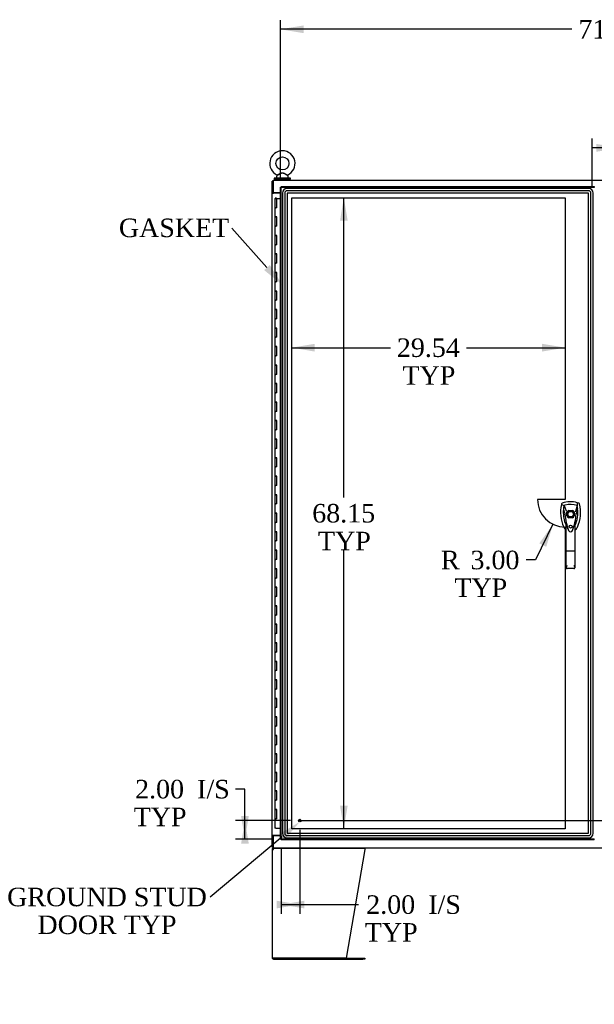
# Model space of a CAD drawing. Header units: inches. Extents: x 2 to 538, y -2 to 358.
# Tile 10 of 24: x 85 to 147, y 136 to 242. Entities that reach past the tile are written whole.
import ezdxf
from ezdxf import colors
from ezdxf.entities.mleader import LeaderData, LeaderLine
from ezdxf.enums import TextEntityAlignment as Align
from ezdxf.lldxf.tags import DXFTag
from ezdxf.math import Vec2, Vec3

# ---------------------------------------------------------------- set-up
doc = ezdxf.new("R2010")
doc.units = ezdxf.units.IN
doc.header["$MEASUREMENT"] = 0
for name, color, linetype in [('COM41309', 7, 'Continuous'), ('COM52265-5', 7, 'Continuous'), ('COM54746-68', 7, 'Continuous'), ('COM54928-6', 7, 'Continuous'), ('COM70108-4', 7, 'Continuous'), ('COM70219', 7, 'Continuous'), ('COM71153-4', 7, 'Continuous'), ('COM71156-4', 7, 'Continuous'), ('Default', 7, 'Continuous'), ('DV8_Default', 7, 'Continuous'), ('HAN13064', 7, 'Continuous'), ('SCS00680', 7, 'Continuous'), ('STD21878', 7, 'Continuous'), ('WAF25362', 7, 'Continuous'), ('WAM254785', 7, 'Continuous')]:
    doc.layers.add(name, color=color, linetype=linetype)
doc.styles.add('SEACAD_Times_New_Roman', font='times.ttf')
tags = doc.linetypes.add('CENTER2', pattern=[1.125, 0.75, -0.125, 0.125, -0.125]).pattern_tags.tags
tags[10:11] = [DXFTag(74, 4), DXFTag(75, 0), DXFTag(340, '0'), DXFTag(46, 0.0), DXFTag(50, 0.0), DXFTag(44, 0.0), DXFTag(45, 0.0)]
tags[8:9] = [DXFTag(74, 4), DXFTag(75, 0), DXFTag(340, '0'), DXFTag(46, 0.0), DXFTag(50, 0.0), DXFTag(44, 0.0), DXFTag(45, 0.0)]
tags[6:7] = [DXFTag(74, 4), DXFTag(75, 0), DXFTag(340, '0'), DXFTag(46, 0.0), DXFTag(50, 0.0), DXFTag(44, 0.0), DXFTag(45, 0.0)]
tags[4:5] = [DXFTag(74, 4), DXFTag(75, 0), DXFTag(340, '0'), DXFTag(46, 0.0), DXFTag(50, 0.0), DXFTag(44, 0.0), DXFTag(45, 0.0)]
tags = doc.linetypes.add('HIDDEN2', pattern=[0.1875, 0.125, -0.0625]).pattern_tags.tags
tags[6:7] = [DXFTag(74, 4), DXFTag(75, 0), DXFTag(340, '0'), DXFTag(46, 0.0), DXFTag(50, 0.0), DXFTag(44, 0.0), DXFTag(45, 0.0)]
tags[4:5] = [DXFTag(74, 4), DXFTag(75, 0), DXFTag(340, '0'), DXFTag(46, 0.0), DXFTag(50, 0.0), DXFTag(44, 0.0), DXFTag(45, 0.0)]
doc.dimstyles.new('HAMMOND_(STH_-_540x360)', dxfattribs={"dimtxt": 2, "dimasz": 2.5, "dimexe": 1, "dimexo": 1, "dimgap": 0.5, "dimtad": 0, "dimtih": 1, "dimtoh": 1, "dimzin": 0, "dimdsep": 46, "dimtxsty": 'SEACAD_Times_New_Roman', "dimblk1": '_SE_FILLED', "dimblk2": '_SE_FILLED', "dimsah": 1, "dimcen": 1, "dimadec": 0, "dimazin": 0, "dimtfac": 0.8, "dimtofl": 0, "dimtmove": 0, "dimatfit": 3, "dimfxl": 1, "dimtolj": 1, "dimtzin": 0, "dimarcsym": 0})

# ---------------------------------------------------------------- blocks, each defined once
blk = doc.blocks.new('SEANNOT_GROUP2')
at = {"layer": 'Default', "color": 7, "linetype": 'CENTER2'}
blk.add_line((114.81, 155.55), (181.07, 155.55), dxfattribs=at)
blk = doc.blocks.new('SE7')
at = {"layer": 'COM41309', "color": 7, "linetype": 'Continuous'}
blk.add_line((112.13, 223.36), (112.13, 223.33), dxfattribs=at)
at = {"layer": 'COM52265-5', "color": 7, "linetype": 'Continuous'}
for p, q in [((112.01, 224.61), (111.91, 224.61)), ((111.91, 223.36), (111.91, 224.61)), ((111.91, 223.36), (111.91, 223.33)), ((112.01, 223.36), (111.91, 223.36)), ((111.91, 223.33), (112.05, 223.33)), ((111.91, 153.96), (111.91, 223.33)), ((112.01, 223.36), (112.01, 223.33)), ((112.79, 223.33), (112.05, 223.33)), ((111.91, 153.96), (111.91, 153.93)), ((112.05, 153.96), (111.91, 153.96)), ((111.91, 152.68), (111.91, 153.93)), ((112.01, 153.93), (111.91, 153.93)), ((112.01, 153.96), (112.01, 153.93)), ((112.05, 153.96), (112.79, 153.96)), ((112.01, 152.68), (111.91, 152.68))]:
    blk.add_line(p, q, dxfattribs=at)
at = {"layer": 'COM54746-68', "color": 7, "linetype": 'Continuous'}
for p, q in [((112.18, 222.75), (112.42, 222.75)), ((112.18, 222.75), (112.18, 221.75)), ((112.24, 222.76), (112.24, 222.79)), ((112.24, 222.79), (112.29, 222.79)), ((112.29, 222.76), (112.24, 222.76)), ((112.25, 222.76), (112.25, 222.75)), ((112.29, 222.79), (112.31, 222.79)), ((112.29, 222.76), (112.31, 222.76)), ((112.31, 222.79), (112.36, 222.79)), ((112.36, 222.76), (112.31, 222.76)), ((112.35, 222.75), (112.35, 222.76)), ((112.36, 222.79), (112.36, 222.76)), ((112.42, 222.75), (112.79, 222.75)), ((112.42, 221.75), (112.42, 222.75)), ((112.18, 221.75), (112.3, 221.75)), ((112.18, 221.75), (112.18, 220.75)), ((112.3, 221.75), (112.18, 221.75)), ((112.42, 221.75), (112.3, 221.75)), ((112.18, 220.75), (112.3, 220.75)), ((112.3, 220.75), (112.18, 220.75)), ((112.18, 220.75), (112.18, 219.75)), ((112.42, 220.75), (112.3, 220.75)), ((112.42, 219.75), (112.42, 220.75)), ((112.18, 219.75), (112.3, 219.75)), ((112.18, 219.75), (112.18, 218.75)), ((112.3, 219.75), (112.18, 219.75)), ((112.42, 219.75), (112.3, 219.75)), ((112.18, 218.75), (112.3, 218.75)), ((112.3, 218.75), (112.18, 218.75)), ((112.18, 218.75), (112.18, 217.75)), ((112.42, 218.75), (112.3, 218.75)), ((112.42, 217.75), (112.42, 218.75)), ((112.18, 217.75), (112.3, 217.75)), ((112.18, 217.75), (112.18, 216.75)), ((112.3, 217.75), (112.18, 217.75)), ((112.42, 217.75), (112.3, 217.75)), ((112.18, 216.75), (112.3, 216.75)), ((112.3, 216.75), (112.18, 216.75)), ((112.18, 216.75), (112.18, 215.75)), ((112.42, 216.75), (112.3, 216.75)), ((112.42, 215.75), (112.42, 216.75)), ((112.18, 215.75), (112.3, 215.75)), ((112.18, 215.75), (112.18, 214.75)), ((112.3, 215.75), (112.18, 215.75)), ((112.42, 215.75), (112.3, 215.75)), ((112.18, 214.75), (112.3, 214.75)), ((112.3, 214.75), (112.18, 214.75)), ((112.18, 214.75), (112.18, 213.75)), ((112.18, 213.75), (112.3, 213.75)), ((112.18, 213.75), (112.18, 212.75)), ((112.3, 213.75), (112.18, 213.75)), ((112.42, 214.75), (112.3, 214.75)), ((112.42, 213.75), (112.3, 213.75)), ((112.42, 213.75), (112.42, 214.75)), ((112.18, 212.75), (112.3, 212.75)), ((112.3, 212.75), (112.18, 212.75)), ((112.18, 212.75), (112.18, 211.75)), ((112.42, 212.75), (112.3, 212.75)), ((112.42, 211.75), (112.42, 212.75)), ((112.18, 211.75), (112.3, 211.75)), ((112.18, 211.75), (112.18, 210.75)), ((112.3, 211.75), (112.18, 211.75)), ((112.42, 211.75), (112.3, 211.75)), ((112.18, 210.75), (112.3, 210.75)), ((112.3, 210.75), (112.18, 210.75)), ((112.18, 210.75), (112.18, 209.75)), ((112.42, 210.75), (112.3, 210.75)), ((112.42, 209.75), (112.42, 210.75)), ((112.18, 209.75), (112.3, 209.75)), ((112.18, 209.75), (112.18, 208.75)), ((112.3, 209.75), (112.18, 209.75)), ((112.42, 209.75), (112.3, 209.75)), ((112.18, 208.75), (112.3, 208.75)), ((112.3, 208.75), (112.18, 208.75)), ((112.18, 208.75), (112.18, 207.75)), ((112.42, 208.75), (112.3, 208.75)), ((112.42, 207.75), (112.42, 208.75)), ((112.18, 207.75), (112.3, 207.75)), ((112.18, 207.75), (112.18, 206.75)), ((112.3, 207.75), (112.18, 207.75)), ((112.42, 207.75), (112.3, 207.75)), ((112.18, 206.75), (112.3, 206.75)), ((112.3, 206.75), (112.18, 206.75)), ((112.18, 206.75), (112.18, 205.75)), ((112.42, 206.75), (112.3, 206.75)), ((112.42, 205.75), (112.42, 206.75)), ((112.18, 205.75), (112.3, 205.75)), ((112.18, 205.75), (112.18, 204.75)), ((112.3, 205.75), (112.18, 205.75)), ((112.42, 205.75), (112.3, 205.75)), ((112.18, 204.75), (112.3, 204.75)), ((112.3, 204.75), (112.18, 204.75)), ((112.18, 204.75), (112.18, 203.75)), ((112.42, 204.75), (112.3, 204.75)), ((112.42, 203.75), (112.42, 204.75)), ((112.18, 203.75), (112.3, 203.75)), ((112.18, 203.75), (112.18, 202.75)), ((112.3, 203.75), (112.18, 203.75)), ((112.42, 203.75), (112.3, 203.75)), ((112.18, 202.75), (112.3, 202.75)), ((112.3, 202.75), (112.18, 202.75)), ((112.18, 202.75), (112.18, 201.75)), ((112.42, 202.75), (112.3, 202.75)), ((112.42, 201.75), (112.42, 202.75)), ((112.18, 201.75), (112.3, 201.75)), ((112.18, 201.75), (112.18, 200.75)), ((112.3, 201.75), (112.18, 201.75)), ((112.42, 201.75), (112.3, 201.75)), ((112.18, 200.75), (112.3, 200.75)), ((112.3, 200.75), (112.18, 200.75)), ((112.18, 200.75), (112.18, 199.75)), ((112.42, 200.75), (112.3, 200.75)), ((112.42, 199.75), (112.42, 200.75)), ((112.18, 199.75), (112.3, 199.75)), ((112.18, 199.75), (112.18, 198.75)), ((112.3, 199.75), (112.18, 199.75)), ((112.42, 199.75), (112.3, 199.75)), ((112.18, 198.75), (112.3, 198.75)), ((112.3, 198.75), (112.18, 198.75)), ((112.18, 198.75), (112.18, 197.75)), ((112.42, 198.75), (112.3, 198.75)), ((112.42, 197.75), (112.42, 198.75)), ((112.18, 197.75), (112.3, 197.75)), ((112.18, 197.75), (112.18, 196.75)), ((112.3, 197.75), (112.18, 197.75)), ((112.18, 196.75), (112.3, 196.75)), ((112.3, 196.75), (112.18, 196.75)), ((112.18, 196.75), (112.18, 195.75)), ((112.42, 197.75), (112.3, 197.75)), ((112.42, 196.75), (112.3, 196.75)), ((112.42, 195.75), (112.42, 196.75)), ((112.18, 195.75), (112.3, 195.75)), ((112.18, 195.75), (112.18, 194.75)), ((112.3, 195.75), (112.18, 195.75)), ((112.42, 195.75), (112.3, 195.75)), ((112.18, 194.75), (112.3, 194.75)), ((112.3, 194.75), (112.18, 194.75)), ((112.18, 194.75), (112.18, 193.75)), ((112.42, 194.75), (112.3, 194.75)), ((112.42, 193.75), (112.42, 194.75)), ((112.18, 193.75), (112.3, 193.75)), ((112.18, 193.75), (112.18, 192.75)), ((112.3, 193.75), (112.18, 193.75)), ((112.42, 193.75), (112.3, 193.75)), ((112.18, 192.75), (112.3, 192.75)), ((112.3, 192.75), (112.18, 192.75)), ((112.18, 192.75), (112.18, 191.75)), ((112.42, 192.75), (112.3, 192.75)), ((112.42, 191.75), (112.42, 192.75)), ((112.18, 191.75), (112.3, 191.75)), ((112.18, 191.75), (112.18, 190.75)), ((112.3, 191.75), (112.18, 191.75)), ((112.42, 191.75), (112.3, 191.75)), ((112.18, 190.75), (112.3, 190.75)), ((112.3, 190.75), (112.18, 190.75)), ((112.18, 190.75), (112.18, 189.75)), ((112.42, 190.75), (112.3, 190.75)), ((112.42, 189.75), (112.42, 190.75)), ((112.18, 189.75), (112.3, 189.75)), ((112.18, 189.75), (112.18, 188.75)), ((112.3, 189.75), (112.18, 189.75)), ((112.42, 189.75), (112.3, 189.75)), ((112.18, 188.75), (112.3, 188.75)), ((112.3, 188.75), (112.18, 188.75)), ((112.18, 188.75), (112.18, 187.75)), ((112.42, 188.75), (112.3, 188.75)), ((112.42, 187.75), (112.42, 188.75)), ((112.18, 187.75), (112.3, 187.75)), ((112.18, 187.75), (112.18, 186.75)), ((112.3, 187.75), (112.18, 187.75)), ((112.42, 187.75), (112.3, 187.75)), ((112.18, 186.75), (112.3, 186.75)), ((112.3, 186.75), (112.18, 186.75)), ((112.18, 186.75), (112.18, 185.75)), ((112.42, 186.75), (112.3, 186.75)), ((112.42, 185.75), (112.42, 186.75)), ((112.18, 185.75), (112.3, 185.75)), ((112.18, 185.75), (112.18, 184.75)), ((112.3, 185.75), (112.18, 185.75)), ((112.42, 185.75), (112.3, 185.75)), ((112.18, 184.75), (112.3, 184.75)), ((112.3, 184.75), (112.18, 184.75)), ((112.18, 184.75), (112.18, 183.75)), ((112.42, 184.75), (112.3, 184.75)), ((112.42, 183.75), (112.42, 184.75)), ((112.18, 183.75), (112.3, 183.75)), ((112.18, 183.75), (112.18, 182.75)), ((112.3, 183.75), (112.18, 183.75)), ((112.42, 183.75), (112.3, 183.75)), ((112.18, 182.75), (112.3, 182.75)), ((112.3, 182.75), (112.18, 182.75)), ((112.18, 182.75), (112.18, 181.75)), ((112.42, 182.75), (112.3, 182.75)), ((112.42, 181.75), (112.42, 182.75)), ((112.18, 181.75), (112.3, 181.75)), ((112.18, 181.75), (112.18, 180.75)), ((112.3, 181.75), (112.18, 181.75)), ((112.42, 181.75), (112.3, 181.75)), ((112.18, 180.75), (112.3, 180.75)), ((112.3, 180.75), (112.18, 180.75)), ((112.18, 180.75), (112.18, 179.75)), ((112.18, 179.75), (112.3, 179.75)), ((112.18, 179.75), (112.18, 178.75)), ((112.3, 179.75), (112.18, 179.75)), ((112.42, 180.75), (112.3, 180.75)), ((112.42, 179.75), (112.3, 179.75)), ((112.42, 179.75), (112.42, 180.75)), ((112.18, 178.75), (112.3, 178.75)), ((112.3, 178.75), (112.18, 178.75)), ((112.18, 178.75), (112.18, 177.75)), ((112.42, 178.75), (112.3, 178.75)), ((112.42, 177.75), (112.42, 178.75)), ((112.18, 177.75), (112.3, 177.75)), ((112.18, 177.75), (112.18, 176.75)), ((112.3, 177.75), (112.18, 177.75)), ((112.42, 177.75), (112.3, 177.75)), ((112.18, 176.75), (112.3, 176.75)), ((112.3, 176.75), (112.18, 176.75)), ((112.18, 176.75), (112.18, 175.75)), ((112.42, 176.75), (112.3, 176.75)), ((112.42, 175.75), (112.42, 176.75)), ((112.18, 175.75), (112.3, 175.75)), ((112.18, 175.75), (112.18, 174.75)), ((112.3, 175.75), (112.18, 175.75)), ((112.42, 175.75), (112.3, 175.75)), ((112.18, 174.75), (112.3, 174.75)), ((112.3, 174.75), (112.18, 174.75)), ((112.18, 174.75), (112.18, 173.75)), ((112.42, 174.75), (112.3, 174.75)), ((112.42, 173.75), (112.42, 174.75)), ((112.18, 173.75), (112.3, 173.75)), ((112.18, 173.75), (112.18, 172.75)), ((112.3, 173.75), (112.18, 173.75)), ((112.42, 173.75), (112.3, 173.75)), ((112.18, 172.75), (112.3, 172.75)), ((112.3, 172.75), (112.18, 172.75)), ((112.18, 172.75), (112.18, 171.75)), ((112.42, 172.75), (112.3, 172.75)), ((112.42, 171.75), (112.42, 172.75)), ((112.18, 171.75), (112.3, 171.75)), ((112.18, 171.75), (112.18, 170.75)), ((112.3, 171.75), (112.18, 171.75)), ((112.42, 171.75), (112.3, 171.75)), ((112.18, 170.75), (112.3, 170.75)), ((112.3, 170.75), (112.18, 170.75)), ((112.18, 170.75), (112.18, 169.75)), ((112.42, 170.75), (112.3, 170.75)), ((112.42, 169.75), (112.42, 170.75)), ((112.18, 169.75), (112.3, 169.75)), ((112.18, 169.75), (112.18, 168.75)), ((112.3, 169.75), (112.18, 169.75)), ((112.42, 169.75), (112.3, 169.75)), ((112.18, 168.75), (112.3, 168.75)), ((112.3, 168.75), (112.18, 168.75)), ((112.18, 168.75), (112.18, 167.75)), ((112.42, 168.75), (112.3, 168.75)), ((112.42, 167.75), (112.42, 168.75)), ((112.18, 167.75), (112.3, 167.75)), ((112.18, 167.75), (112.18, 166.75)), ((112.3, 167.75), (112.18, 167.75)), ((112.42, 167.75), (112.3, 167.75)), ((112.18, 166.75), (112.3, 166.75)), ((112.3, 166.75), (112.18, 166.75)), ((112.18, 166.75), (112.18, 165.75)), ((112.42, 166.75), (112.3, 166.75)), ((112.42, 165.75), (112.42, 166.75)), ((112.18, 165.75), (112.3, 165.75)), ((112.18, 165.75), (112.18, 164.75)), ((112.3, 165.75), (112.18, 165.75)), ((112.42, 165.75), (112.3, 165.75)), ((112.18, 164.75), (112.3, 164.75)), ((112.3, 164.75), (112.18, 164.75)), ((112.18, 164.75), (112.18, 163.75)), ((112.42, 164.75), (112.3, 164.75)), ((112.42, 163.75), (112.42, 164.75)), ((112.18, 163.75), (112.3, 163.75)), ((112.18, 163.75), (112.18, 162.75)), ((112.3, 163.75), (112.18, 163.75)), ((112.18, 162.75), (112.3, 162.75)), ((112.3, 162.75), (112.18, 162.75)), ((112.18, 162.75), (112.18, 161.75)), ((112.42, 163.75), (112.3, 163.75)), ((112.42, 162.75), (112.3, 162.75)), ((112.42, 161.75), (112.42, 162.75)), ((112.18, 161.75), (112.3, 161.75)), ((112.18, 161.75), (112.18, 160.75)), ((112.3, 161.75), (112.18, 161.75)), ((112.42, 161.75), (112.3, 161.75)), ((112.18, 160.75), (112.3, 160.75)), ((112.3, 160.75), (112.18, 160.75)), ((112.18, 160.75), (112.18, 159.75)), ((112.42, 160.75), (112.3, 160.75)), ((112.42, 159.75), (112.42, 160.75)), ((112.18, 159.75), (112.3, 159.75)), ((112.18, 159.75), (112.18, 158.75)), ((112.3, 159.75), (112.18, 159.75)), ((112.42, 159.75), (112.3, 159.75)), ((112.18, 158.75), (112.3, 158.75)), ((112.3, 158.75), (112.18, 158.75)), ((112.18, 158.75), (112.18, 157.75)), ((112.42, 158.75), (112.3, 158.75)), ((112.42, 157.75), (112.42, 158.75)), ((112.18, 157.75), (112.3, 157.75)), ((112.18, 157.75), (112.18, 156.75)), ((112.3, 157.75), (112.18, 157.75)), ((112.42, 157.75), (112.3, 157.75)), ((112.18, 156.75), (112.3, 156.75)), ((112.3, 156.75), (112.18, 156.75)), ((112.18, 156.75), (112.18, 155.75)), ((112.42, 156.75), (112.3, 156.75)), ((112.42, 155.75), (112.42, 156.75)), ((112.18, 155.75), (112.3, 155.75)), ((112.18, 155.75), (112.18, 154.75)), ((112.3, 155.75), (112.18, 155.75)), ((112.42, 155.75), (112.3, 155.75)), ((112.3, 154.75), (112.18, 154.75)), ((112.3, 154.75), (112.79, 154.75))]:
    blk.add_line(p, q, dxfattribs=at)
at = {"layer": 'COM54928-6', "color": 7, "linetype": 'Continuous'}
for p, q in [((111.91, 152.44), (111.91, 140.73)), ((111.91, 152.44), (112.05, 152.44)), ((112.02, 152.47), (111.94, 152.53)), ((112.05, 152.49), (112.05, 152.58)), ((112.05, 152.44), (112.05, 152.53)), ((112.05, 152.44), (112.05, 152.44)), ((112.11, 152.58), (121.9, 152.58)), ((121.91, 152.44), (119.91, 140.68)), ((121.91, 152.53), (121.91, 152.44)), ((112.05, 140.68), (111.92, 140.68)), ((111.92, 140.68), (112.05, 140.68)), ((119.91, 140.68), (112.05, 140.68)), ((112.05, 140.68), (121.69, 140.68)), ((112.05, 140.58), (121.69, 140.58)), ((121.69, 140.68), (121.91, 140.68)), ((121.91, 140.58), (121.69, 140.58)), ((121.91, 140.68), (121.91, 140.58))]:
    blk.add_line(p, q, dxfattribs=at)
for centre, radius, start, end in [((112.05, 152.44), 0.143, 142.4162, 180), ((112.05, 152.44), 0.143, 90, 142.4162), ((112.05, 152.44), 0.048, 142.4162, 180), ((112.05, 152.44), 0.048, 90.0001, 142.416), ((112.05, 140.73), 0.143, 180, 199.6129), ((112.05, 140.73), 0.143, 199.6129, 270)]:
    blk.add_arc(centre, radius, start, end, dxfattribs=at)
blk.add_ellipse((112.05, 140.73), major_axis=(0.143, 0), ratio=0.99836, start_param=3.141593, end_param=3.483903, dxfattribs=at)
for points in [[(112.05, 152.53), (112.06, 152.55), (112.07, 152.56), (112.09, 152.58), (112.1, 152.58), (112.11, 152.58)], [(121.9, 152.58), (121.9, 152.58), (121.9, 152.58), (121.91, 152.56), (121.91, 152.55), (121.91, 152.53)]]:
    blk.add_open_spline(points, degree=3, knots=[0, 0, 0, 0, 0.5, 0.5, 1, 1, 1, 1], dxfattribs=at)
at = {"layer": 'COM70108-4', "color": 7, "linetype": 'Continuous'}
for p, q in [((112.01, 224.71), (183.88, 224.71)), ((112.01, 224.71), (112.01, 224.57)), ((112.01, 224.57), (112.01, 223.36)), ((112.79, 223.36), (112.01, 223.36))]:
    blk.add_line(p, q, dxfattribs=at)
at = {"layer": 'COM70219', "color": 7, "linetype": 'HIDDEN2'}
for p, q in [((113.01, 223.33), (113.01, 154.18)), ((113.01, 223.33), (113.01, 154.18)), ((113.26, 223.33), (113.26, 154.18)), ((146.07, 223.83), (113.51, 223.83)), ((146.07, 223.83), (113.51, 223.83)), ((146.07, 223.58), (113.51, 223.58)), ((113.51, 223.33), (113.51, 154.18)), ((146.07, 223.33), (113.51, 223.33)), ((146.07, 223.33), (113.51, 223.33)), ((113.51, 223.33), (113.51, 154.18)), ((146.07, 154.18), (146.07, 223.33)), ((146.07, 154.18), (146.07, 223.33)), ((146.32, 154.18), (146.32, 223.33)), ((146.57, 154.18), (146.57, 223.33)), ((146.57, 154.18), (146.57, 223.33)), ((113.51, 154.18), (146.07, 154.18)), ((113.51, 154.18), (146.07, 154.18)), ((113.51, 153.93), (146.07, 153.93)), ((113.51, 153.68), (146.07, 153.68)), ((113.51, 153.68), (146.07, 153.68))]:
    blk.add_line(p, q, dxfattribs=at)
for centre, radius, start, end in [((113.51, 223.33), 0.5, 90, 180), ((113.51, 223.33), 0.499, 90, 180), ((113.51, 223.33), 0.25, 90, 180), ((113.51, 223.33), 0.001, 90, 180), ((146.07, 223.33), 0.5, 0, 90), ((146.07, 223.33), 0.499, 0, 90), ((146.07, 223.33), 0.25, 0, 90), ((146.07, 223.33), 0.001, 0, 90), ((113.51, 154.18), 0.5, 180, 270), ((113.51, 154.18), 0.499, 180, 270), ((113.51, 154.18), 0.25, 180, 270), ((113.51, 154.18), 0.001, 180, 270), ((146.07, 154.18), 0.5, 270, 0), ((146.07, 154.18), 0.001, 270, 0), ((146.07, 154.18), 0.25, 270, 0), ((146.07, 154.18), 0.499, 270, 0)]:
    blk.add_arc(centre, radius, start, end, dxfattribs=at)
at = {"layer": 'COM71153-4', "color": 7, "linetype": 'Continuous'}
for p, q in [((112.79, 153.55), (112.79, 223.95)), ((112.79, 223.95), (112.84, 223.95)), ((112.88, 223.95), (112.84, 223.95)), ((112.88, 224.05), (112.88, 223.99)), ((112.88, 224.05), (146.69, 224.05)), ((112.88, 223.95), (112.88, 223.99)), ((112.93, 223.9), (112.88, 223.95)), ((112.93, 223.9), (112.93, 223.9)), ((112.93, 223.9), (112.93, 223.9)), ((112.93, 223.9), (112.93, 223.9)), ((112.93, 223.9), (112.93, 223.9)), ((146.69, 223.95), (146.64, 223.9)), ((146.69, 223.95), (146.64, 223.9)), ((146.69, 224.05), (146.69, 223.95)), ((112.79, 153.55), (112.84, 153.55)), ((112.88, 153.55), (112.84, 153.55)), ((112.93, 153.6), (112.88, 153.55)), ((112.88, 153.55), (112.88, 153.52)), ((112.88, 153.46), (112.88, 153.52)), ((146.69, 153.46), (112.88, 153.46)), ((112.93, 153.6), (112.93, 153.6)), ((112.93, 153.6), (112.93, 153.6)), ((112.93, 153.6), (112.93, 153.6)), ((112.93, 153.6), (112.93, 153.6)), ((146.69, 153.55), (146.64, 153.6)), ((146.69, 153.55), (146.64, 153.6)), ((146.69, 153.46), (146.69, 153.55))]:
    blk.add_line(p, q, dxfattribs=at)
at = {"layer": 'COM71153-4', "color": 7, "linetype": 'HIDDEN2'}
for p, q in [((112.88, 153.55), (112.88, 223.95)), ((112.88, 223.95), (146.69, 223.95)), ((143.73, 188.45), (143.73, 188.85)), ((143.93, 189.04), (144.33, 189.04)), ((144.33, 188.25), (143.93, 188.25)), ((144.52, 188.85), (144.52, 188.45)), ((146.69, 153.55), (112.88, 153.55))]:
    blk.add_line(p, q, dxfattribs=at)
blk.add_circle((144.13, 187.31), 0.167, dxfattribs=at)
at = {"layer": 'COM71153-4', "color": 7, "linetype": 'Continuous'}
for centre, start, end in [((113.41, 224.88), 238.5613, 243.7633), ((111.95, 223.42), 26.2367, 31.4387), ((113.41, 152.62), 116.2367, 121.4387), ((111.95, 154.08), 328.5613, 333.7633)]:
    blk.add_arc(centre, 1.09, start, end, dxfattribs=at)
at = {"layer": 'COM71153-4', "color": 7, "linetype": 'HIDDEN2'}
for radius, start, end in [(0.442, 116.6472, 153.3528), (0.443, 206.6472, 243.3528), (0.442, 26.6472, 63.3528), (0.442, 296.6472, 333.3528)]:
    blk.add_arc((144.13, 188.65), radius, start, end, dxfattribs=at)
at = {"layer": 'COM71156-4', "color": 7, "linetype": 'Continuous'}
for p, q in [((112.01, 153.93), (112.01, 152.73)), ((112.79, 153.93), (112.01, 153.93)), ((112.01, 152.73), (112.01, 152.58)), ((183.88, 152.58), (112.01, 152.58))]:
    blk.add_line(p, q, dxfattribs=at)
at = {"layer": 'DV8_Default', "color": 7, "linetype": 'HIDDEN2'}
for p, q in [((114.01, 154.68), (114.01, 222.83)), ((114.01, 222.83), (143.55, 222.83)), ((143.55, 222.83), (143.55, 190.25)), ((143.55, 190.25), (140.55, 190.25)), ((143.55, 187.25), (143.55, 154.68)), ((143.55, 154.68), (114.01, 154.68))]:
    blk.add_line(p, q, dxfattribs=at)
blk.add_arc((143.55, 190.25), 3, 180, 270, dxfattribs=at)
at = {"layer": 'HAN13064', "color": 7, "linetype": 'Continuous'}
for p, q in [((143.15, 189.75), (143.14, 189.69)), ((143.14, 189.69), (143.42, 189.58)), ((143.42, 189.58), (143.64, 189.01)), ((144.84, 189.58), (144.67, 188.93)), ((145.03, 189.84), (144.85, 189.89)), ((143.52, 188.66), (143.52, 188.66)), ((143.64, 189.01), (143.68, 188.98)), ((144.73, 188.67), (144.73, 188.67)), ((143.67, 184.67), (143.67, 187.65)), ((144.58, 187.65), (144.58, 184.67)), ((144.58, 187.37), (144.61, 187.41)), ((143.87, 187.01), (143.87, 187)), ((143.67, 182.86), (143.67, 184.67)), ((144.49, 184.66), (143.76, 184.66)), ((144.58, 184.67), (144.58, 182.86)), ((144.49, 182.77), (143.76, 182.77))]:
    blk.add_line(p, q, dxfattribs=at)
for radius in [0.35, 0.3]:
    blk.add_circle((144.13, 188.65), radius, dxfattribs=at)
for centre, radius, start, end in [((146.76, 188.84), 3.72, 166.7532, 205.1027), ((144.13, 187.41), 2.58, 73.8589, 110.3492), ((146.76, 188.84), 3.42, 167.3846, 174.7018), ((144.13, 187.41), 2.28, 106.8385, 108.0343), ((144.13, 187.41), 2.28, 104.4503, 106.8385), ((144.13, 187.41), 2.28, 71.9657, 104.4503), ((141.5, 188.84), 3.42, 10.1138, 12.6154), ((141.5, 188.84), 3.42, 8.519, 10.1138), ((141.5, 188.84), 3.42, 7.2824, 8.519), ((146.76, 188.84), 3.42, 174.7018, 200.2077), ((143.61, 187.32), 1.35, 91.2336, 93.7696), ((150.37, 189.23), 6.87, 184.7542, 199.9908), ((137.69, 189.26), 7.07, 340.3478, 355.1696), ((141.5, 188.84), 3.42, 334.8973, 7.2824), ((157.49, 162.22), 29.63, 115.6418, 115.7539), ((144.67, 187.88), 0.791, 85.3077, 89.6394), ((146.76, 188.84), 3.42, 200.2077, 205.1027), ((144.07, 187.58), 0.45, 205.1027, 208.4225), ((142.14, 187.04), 1.65, 10.2772, 21.6468), ((144.19, 187.58), 0.45, 331.5775, 334.8973), ((144.19, 187.58), 0.75, 301.8486, 334.8973), ((144.07, 187.58), 0.75, 233.4788, 238.1514), ((144.13, 186.97), 0.234, 202.2802, 338.2167), ((143.76, 182.86), 0.0903, 180.0017, 181.1154), ((143.76, 182.86), 0.09, 181.1172, 270), ((144.49, 182.86), 0.09, 270, 358.8828), ((144.49, 182.86), 0.0903, 358.8846, 359.9983)]:
    blk.add_arc(centre, radius, start, end, dxfattribs=at)
for points in [[(143.23, 189.84), (143.19, 189.82), (143.16, 189.79), (143.15, 189.75)], [(144.85, 189.89), (144.84, 189.79), (144.84, 189.69), (144.84, 189.58)], [(145.11, 189.75), (145.1, 189.79), (145.07, 189.82), (145.03, 189.84)], [(143.35, 189.15), (143.41, 188.99), (143.47, 188.83), (143.52, 188.66)], [(144.89, 189.27), (144.84, 189.07), (144.79, 188.87), (144.73, 188.67)], [(143.39, 187.26), (143.44, 187.15), (143.52, 187.05), (143.62, 186.97)]]:
    blk.add_open_spline(points, degree=3, dxfattribs=at)
for points, knots in [([(144.87, 187.26), (145.05, 187.64), (145.16, 188.06), (145.24, 188.91), (145.21, 189.34), (145.11, 189.75)], [0, 0, 0, 0, 0.5, 0.5, 1, 1, 1, 1]), ([(143.87, 187.01), (143.85, 187.05), (143.84, 187.09), (143.8, 187.2), (143.78, 187.27), (143.76, 187.34)], [0.770336, 0.770336, 0.770336, 0.770336, 0.8588735, 0.8588735, 1, 1, 1, 1]), ([(144.49, 187.33), (144.51, 187.39), (144.53, 187.45), (144.55, 187.53), (144.56, 187.56), (144.57, 187.6), (144.57, 187.62), (144.58, 187.64), (144.58, 187.64), (144.58, 187.65), (144.58, 187.65), (144.58, 187.65)], [0, 0, 0, 0, 0.5, 0.5, 0.75, 0.75, 0.875, 0.875, 0.9375, 0.9375, 1, 1, 1, 1]), ([(143.76, 184.66), (143.76, 184.66), (143.75, 184.66), (143.74, 184.66), (143.74, 184.66), (143.72, 184.66), (143.72, 184.66), (143.71, 184.67), (143.7, 184.67), (143.69, 184.67), (143.69, 184.67), (143.68, 184.67), (143.68, 184.67), (143.67, 184.67), (143.67, 184.67), (143.67, 184.67)], [0, 0, 0, 0, 0.125, 0.125, 0.25, 0.25, 0.375, 0.375, 0.5, 0.5, 0.75, 0.75, 0.875, 0.875, 1, 1, 1, 1]), ([(144.58, 184.67), (144.58, 184.67), (144.58, 184.67), (144.58, 184.67), (144.58, 184.67), (144.57, 184.67), (144.57, 184.67), (144.55, 184.67), (144.55, 184.67), (144.54, 184.66), (144.53, 184.66), (144.52, 184.66), (144.52, 184.66), (144.51, 184.66), (144.5, 184.66), (144.49, 184.66)], [0, 0, 0, 0, 0.125, 0.125, 0.25, 0.25, 0.5, 0.5, 0.625, 0.625, 0.75, 0.75, 0.875, 0.875, 1, 1, 1, 1]), ([(143.67, 182.86), (143.67, 182.88), (143.68, 182.89), (143.69, 182.92), (143.69, 182.93), (143.7, 182.95), (143.7, 182.96), (143.71, 182.99), (143.72, 183.01), (143.74, 183.05), (143.74, 183.06), (143.75, 183.08), (143.76, 183.09), (143.76, 183.1)], [0, 0, 0, 0, 0.25, 0.25, 0.375, 0.375, 0.5, 0.5, 0.75, 0.75, 0.875, 0.875, 1, 1, 1, 1]), ([(144.49, 183.1), (144.5, 183.09), (144.5, 183.08), (144.51, 183.06), (144.52, 183.05), (144.53, 183.01), (144.54, 182.99), (144.56, 182.96), (144.56, 182.95), (144.57, 182.93), (144.57, 182.92), (144.58, 182.89), (144.58, 182.88), (144.58, 182.86)], [0, 0, 0, 0, 0.125, 0.125, 0.25, 0.25, 0.5, 0.5, 0.625, 0.625, 0.75, 0.75, 1, 1, 1, 1])]:
    blk.add_open_spline(points, degree=3, knots=knots, dxfattribs=at)
at = {"layer": 'SCS00680', "color": 7, "linetype": 'Continuous'}
for p, q in [((112.38, 225.12), (112.38, 225)), ((112.46, 225.24), (112.39, 225.16)), ((113.62, 225.16), (113.55, 225.24)), ((113.63, 225), (113.63, 225.12)), ((112.69, 223.36), (112.69, 223.33))]:
    blk.add_line(p, q, dxfattribs=at)
blk.add_circle((113.01, 226.53), 0.704, dxfattribs=at)
for centre, radius, start, end in [((113.01, 226.53), 1.37, 294.0311, 246.0189), ((112.44, 225.12), 0.06, 140.3214, 180), ((112.44, 225), 0.06, 180, 270), ((112.44, 225.26), 0.03, 297.8916, 117.7028), ((113.57, 225), 0.06, 270, 0), ((113.57, 225.12), 0.06, 0, 39.6786)]:
    blk.add_arc(centre, radius, start, end, dxfattribs=at)
for points, knots in [([(113.55, 225.24), (113.55, 225.24), (113.54, 225.25), (113.49, 225.27), (113.47, 225.28), (113.42, 225.31), (113.4, 225.32), (113.32, 225.37), (113.27, 225.4), (113.18, 225.44), (113.15, 225.46), (113.09, 225.48), (113.06, 225.49), (112.99, 225.49), (112.96, 225.49), (112.9, 225.47), (112.87, 225.46), (112.78, 225.42), (112.72, 225.38), (112.62, 225.32), (112.57, 225.3), (112.53, 225.28)], [0.5685641, 0.5685641, 0.5685641, 0.5685641, 0.625, 0.625, 0.65625, 0.65625, 0.6875, 0.6875, 0.75, 0.75, 0.78125, 0.78125, 0.8125, 0.8125, 0.84375, 0.84375, 0.875, 0.875, 0.9375, 0.9375, 1, 1, 1, 1]), ([(112.55, 225.34), (112.59, 225.35), (112.62, 225.37), (112.71, 225.41), (112.77, 225.44), (112.86, 225.48), (112.89, 225.49), (112.95, 225.5), (112.98, 225.51), (113.08, 225.51), (113.14, 225.48), (113.26, 225.44), (113.32, 225.41), (113.42, 225.35), (113.47, 225.33), (113.54, 225.29), (113.56, 225.28), (113.56, 225.28)], [0.0189002, 0.0189002, 0.0189002, 0.0189002, 0.0625, 0.0625, 0.125, 0.125, 0.15625, 0.15625, 0.1875, 0.1875, 0.25, 0.25, 0.3125, 0.3125, 0.375, 0.375, 0.4345681, 0.4345681, 0.4345681, 0.4345681]), ([(112.45, 225.28), (112.45, 225.28), (112.45, 225.28), (112.45, 225.29), (112.48, 225.3), (112.52, 225.32)], [0.93364373, 0.93364373, 0.93364373, 0.93364373, 0.9375, 0.9375, 1, 1, 1, 1]), ([(112.48, 225.25), (112.47, 225.24), (112.46, 225.24), (112.46, 225.24), (112.46, 225.24), (112.46, 225.24)], [0.03202286, 0.03202286, 0.03202286, 0.03202286, 0.0625, 0.0625, 0.06830173, 0.06830173, 0.06830173, 0.06830173])]:
    blk.add_open_spline(points, degree=3, knots=knots, dxfattribs=at)
at = {"layer": 'STD21878', "color": 7, "linetype": 'HIDDEN2'}
for radius in [0.141, 0.125]:
    blk.add_circle((114.88, 155.55), radius, dxfattribs=at)
at = {"layer": 'WAF25362', "color": 7, "linetype": 'Continuous'}
for p, q in [((113.88, 224.94), (112.13, 224.94)), ((112.13, 224.94), (112.13, 224.83)), ((113.88, 224.83), (112.13, 224.83)), ((113.88, 224.83), (113.88, 224.94))]:
    blk.add_line(p, q, dxfattribs=at)
at = {"layer": 'WAM254785', "color": 7, "linetype": 'Continuous'}
for p, q in [((112.26, 224.83), (112.26, 224.71)), ((113.76, 224.71), (113.76, 224.83))]:
    blk.add_line(p, q, dxfattribs=at)
blk = doc.blocks.new('DMBLK4660')
at = {"layer": 'Default', "linetype": 'Continuous'}
for points in [[(119.23, 220.33), (120.06, 220.33), (119.64, 222.83)], [(119.23, 157.18), (119.64, 154.68), (120.06, 157.18)]]:
    blk.add_hatch(color=7, dxfattribs=at).paths.add_polyline_path(points)
at = {"layer": 'Default', "color": 7, "linetype": 'Continuous'}
for p, q in [((119.64, 190.45), (119.64, 222.83)), ((119.64, 154.68), (119.64, 184.75))]:
    blk.add_line(p, q, dxfattribs=at)
at = {"layer": 'Default', "color": 7, "linetype": 'Continuous', "style": 'SEACAD_Times_New_Roman'}
for s, p in [('68.15', (116.23, 189.75)), ('TYP', (116.85, 186.75))]:
    blk.add_text(s, height=2, dxfattribs=at).set_placement(p, align=Align.TOP_LEFT)
blk = doc.blocks.new('_SE_FILLED')
at = {"color": 0}
blk.add_line((0, 0), (-1, 0), dxfattribs=at)
blk.add_solid([(0, 0), (-1, -0.1665), (-1, 0.1665), (0, 0)], dxfattribs=at)
blk = doc.blocks.new('DMBLK4661')
at = {"layer": 'Default', "linetype": 'Continuous'}
for points in [[(116.51, 206.21), (116.51, 207.05), (114.01, 206.63)], [(141.05, 206.21), (143.55, 206.63), (141.05, 207.05)]]:
    blk.add_hatch(color=7, dxfattribs=at).paths.add_polyline_path(points)
at = {"layer": 'Default', "color": 7, "linetype": 'Continuous'}
for p, q in [((114.01, 206.63), (124.67, 206.63)), ((132.89, 206.63), (143.55, 206.63))]:
    blk.add_line(p, q, dxfattribs=at)
at = {"layer": 'Default', "color": 7, "linetype": 'Continuous', "style": 'SEACAD_Times_New_Roman'}
for s, p in [('29.54', (125.37, 207.63)), ('TYP', (125.98, 204.63))]:
    blk.add_text(s, height=2, dxfattribs=at).set_placement(p, align=Align.TOP_LEFT)
blk = doc.blocks.new('DMBLK4662')
at = {"layer": 'Default', "linetype": 'Continuous'}
blk.add_hatch(color=7, dxfattribs=at).paths.add_polyline_path([(141.5, 185.13), (142.23, 187.56), (140.75, 185.5)])
at = {"layer": 'Default', "color": 7, "linetype": 'Continuous'}
for p, q in [((142.23, 187.56), (140.33, 183.7)), ((140.33, 183.7), (139.33, 183.7))]:
    blk.add_line(p, q, dxfattribs=at)
at = {"layer": 'Default', "color": 7, "linetype": 'Continuous', "style": 'SEACAD_Times_New_Roman'}
for s, p in [('R', (130.13, 184.7)), ('3.00', (133.32, 184.7)), ('TYP', (131.58, 181.7))]:
    blk.add_text(s, height=2, dxfattribs=at).set_placement(p, align=Align.TOP_LEFT)
blk = doc.blocks.new('DMBLK4663')
at = {"layer": 'Default', "linetype": 'Continuous'}
for points in [[(115.29, 241.43), (112.79, 241.02), (115.29, 240.6)], [(181.47, 241.43), (181.47, 240.6), (183.97, 241.02)]]:
    blk.add_hatch(color=7, dxfattribs=at).paths.add_polyline_path(points)
at = {"layer": 'Default', "color": 7, "linetype": 'Continuous'}
for p, q in [((112.79, 224.95), (112.79, 242.02)), ((183.97, 224.99), (183.97, 242.02)), ((144.27, 241.02), (112.79, 241.02)), ((183.97, 241.02), (152.49, 241.02))]:
    blk.add_line(p, q, dxfattribs=at)
at = {"layer": 'Default', "color": 7, "linetype": 'Continuous', "style": 'SEACAD_Times_New_Roman'}
blk.add_text('71.19', height=2, dxfattribs=at).set_placement((144.97, 242.02), align=Align.TOP_LEFT)
blk = doc.blocks.new('DMBLK4664')
at = {"layer": 'Default', "linetype": 'Continuous'}
for points in [[(108.55, 156.05), (108.96, 153.55), (109.38, 156.05)], [(108.55, 153.05), (109.38, 153.05), (108.96, 155.55)]]:
    blk.add_hatch(color=7, dxfattribs=at).paths.add_polyline_path(points)
at = {"layer": 'Default', "color": 7, "linetype": 'Continuous'}
for p, q in [((108.96, 158.95), (107.96, 158.95)), ((108.96, 153.55), (108.96, 158.95)), ((113.88, 155.55), (107.96, 155.55)), ((111.88, 153.55), (107.96, 153.55))]:
    blk.add_line(p, q, dxfattribs=at)
at = {"layer": 'Default', "color": 7, "linetype": 'Continuous', "style": 'SEACAD_Times_New_Roman'}
for s, p in [('2.00', (97.1, 159.95)), ('I/S', (103.8, 159.95)), ('TYP', (96.95, 156.95))]:
    blk.add_text(s, height=2, dxfattribs=at).set_placement(p, align=Align.TOP_LEFT)
blk = doc.blocks.new('DMBLK4665')
at = {"layer": 'Default', "linetype": 'Continuous'}
for points in [[(112.38, 146.07), (114.88, 146.48), (112.38, 146.9)], [(115.38, 146.07), (115.38, 146.9), (112.88, 146.48)]]:
    blk.add_hatch(color=7, dxfattribs=at).paths.add_polyline_path(points)
at = {"layer": 'Default', "color": 7, "linetype": 'Continuous'}
for p, q in [((114.88, 154.55), (114.88, 145.48)), ((112.88, 152.55), (112.88, 145.48)), ((112.88, 146.48), (120.21, 146.48)), ((120.21, 146.48), (121.21, 146.48))]:
    blk.add_line(p, q, dxfattribs=at)
at = {"layer": 'Default', "color": 7, "linetype": 'Continuous', "style": 'SEACAD_Times_New_Roman'}
for s, p in [('2.00', (122.06, 147.48)), ('I/S', (128.76, 147.48)), ('TYP', (121.91, 144.48))]:
    blk.add_text(s, height=2, dxfattribs=at).set_placement(p, align=Align.TOP_LEFT)
blk = doc.blocks.new('DMBLK4673')
at = {"layer": 'Default', "linetype": 'Continuous'}
for points in [[(148.97, 228.63), (146.47, 228.21), (148.97, 227.79)], [(146.92, 228.63), (146.92, 227.79), (149.42, 228.21)]]:
    blk.add_hatch(color=7, dxfattribs=at).paths.add_polyline_path(points)
at = {"layer": 'Default', "color": 7, "linetype": 'Continuous'}
for p, q in [((146.47, 223.96), (146.47, 229.21)), ((149.42, 223.96), (149.42, 229.21)), ((153.22, 228.21), (146.47, 228.21)), ((153.22, 228.21), (154.22, 228.21))]:
    blk.add_line(p, q, dxfattribs=at)
at = {"layer": 'Default', "color": 7, "linetype": 'Continuous', "style": 'SEACAD_Times_New_Roman'}
blk.add_text('2.95', height=2, dxfattribs=at).set_placement((154.92, 229.21), align=Align.TOP_LEFT)

msp = doc.modelspace()

# ---------------------------------------------------------------- block references
at = {"layer": 'Default'}
for name in ['SE7', 'SEANNOT_GROUP2']:
    msp.add_blockref(name, (0, 0), dxfattribs=at)

# ---------------------------------------------------------------- dimensions: what is measured, and where the dimension line sits
at = {"layer": 'Default', "color": 7, "linetype": 'Continuous'}
for base, p1, p2, angle, text, picture, middle in [((183.974, 241.018), (183.974, 223.989), (112.786, 223.951), 180.03065, '\\A1;<>', 'DMBLK4663', (148.38, 241.018)), ((114.006, 206.629), (114.006, 222.827), (143.55, 222.827), 0, '\\A1;<>\\PTYP', 'DMBLK4661', (128.778, 206.629)), ((119.645, 154.678), (143.55, 154.678), (143.55, 222.827), 90, '\\A1;<>\\PTYP', 'DMBLK4660', (119.645, 188.753))]:
    dim = msp.add_linear_dim(base=base, p1=p1, p2=p2, angle=angle, text=text, dimstyle='HAMMOND_(STH_-_540x360)', dxfattribs=at)
    dim.commit()
    dim.dimension.update_dxf_attribs({"geometry": picture, "text_midpoint": middle, "dimtype": 161})
for base, p1, p2, text, picture, middle in [((146.466, 228.211), (149.42, 222.959), (146.466, 222.959), '\\A1;<>', 'DMBLK4673', (154.216, 228.211)), ((114.881, 146.483), (112.881, 153.555), (114.881, 155.554), '\\A1;<> I/S\\PTYP', 'DMBLK4665', (121.214, 146.483))]:
    dim = msp.add_linear_dim(base=base, p1=p1, p2=p2, text=text, dimstyle='HAMMOND_(STH_-_540x360)', override={"dimtmove": 1}, dxfattribs=at)
    dim.commit()
    dim.dimension.update_dxf_attribs({"geometry": picture, "text_midpoint": middle, "dimtype": 160})
dim = msp.add_radius_dim(center=(143.55, 190.253), mpoint=(142.226, 187.561), text='\\A1;<>\\PTYP', dimstyle='HAMMOND_(STH_-_540x360)', dxfattribs=at)
dim.commit()
dim.dimension.update_dxf_attribs({"geometry": 'DMBLK4662', "text_midpoint": (139.326, 183.699), "dimtype": 164})
dim = msp.add_linear_dim(base=(108.963, 155.554), p1=(112.881, 153.554), p2=(114.881, 155.554), angle=90, text='\\A1;<> I/S\\PTYP', dimstyle='HAMMOND_(STH_-_540x360)', override={"dimtmove": 1}, dxfattribs=at)
dim.commit()
dim.dimension.update_dxf_attribs({"geometry": 'DMBLK4664', "text_midpoint": (107.963, 158.952), "dimtype": 160})

# ---------------------------------------------------------------- leaders
ml = msp.add_multileader_mtext('Standard', dxfattribs=at)
ml.set_content('{\\pxsm0.9;\\fTimes New Roman|b0||i0||c0|p34;\\W1.;GASKET\\P}', color=7)
ml.set_leader_properties()
ml.build(insert=Vec2(0, 0))
ml.multileader.update_dxf_attribs({"dogleg_length": 0, "arrow_head_size": 2.5})
ctx = ml.context
ctx.base_point, ctx.char_height, ctx.arrow_head_size, ctx.landing_gap_size = Vec3(95.262, 218.641), 2, 2.5, 0.7
notes = []
notes.append((ctx, [(0, (1, 1, 0), (107.53, 219.551), (-1, 0), 0, [(0, [(113.007, 213.414)], 0, [])])]))
ctx.mtext.insert = Vec3(95.352, 220.573)
ml = msp.add_multileader_mtext('Standard', dxfattribs=at)
ml.set_content('{\\pxsm0.9;\\fTimes New Roman|b0||i0||c0|p34;\\W1.;GROUND STUD\\PDOOR TYP\\P}', color=7)
ml.set_leader_properties()
ml.build(insert=Vec2(0, 0))
ml.multileader.update_dxf_attribs({"dogleg_length": 0, "arrow_head_size": 2.5})
ctx = ml.context
ctx.base_point, ctx.char_height, ctx.arrow_head_size, ctx.landing_gap_size = Vec3(83.536, 146.369), 2, 2.5, 0.7
ctx.text_align_type = 1
notes.append((ctx, [(0, (1, 1, 0), (105.206, 147.279), (-1, 0), 0, [(0, [(114.881, 155.414)], 0, [])])]))
ctx.mtext.insert, ctx.mtext.alignment = Vec3(94.066, 148.301), 2
for ctx, leaders in notes:
    for number, flags, end, landing, length, lines in leaders:
        leader = LeaderData()
        leader.index, (leader.has_last_leader_line, leader.has_dogleg_vector, leader.attachment_direction) = number, flags
        leader.last_leader_point, leader.dogleg_vector, leader.dogleg_length = Vec3(end), Vec3(landing), length
        for number, points, colour, breaks in lines:
            line = LeaderLine()
            line.index, line.vertices, line.color, line.breaks = number, Vec3.list(points), colors.encode_raw_color(colour), breaks
            leader.lines.append(line)
        ctx.leaders.append(leader)

doc.saveas('drawing.dxf')
